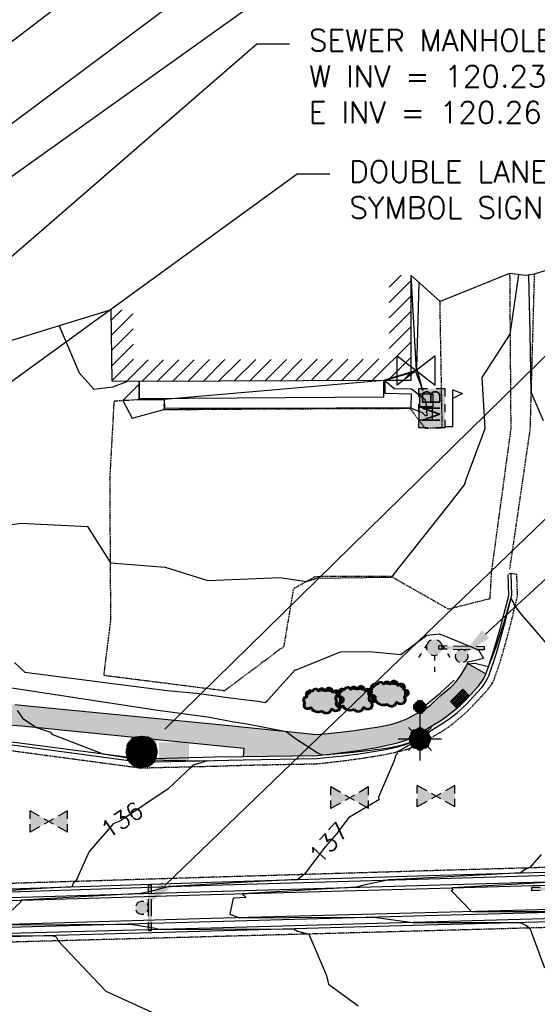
# Model space of a CAD drawing. Header units: feet. Extents: x 351431 to 355879, y 310968 to 329728.
# Tile 146 of 254: x 353884 to 354003, y 321656 to 321883. Entities that reach past the tile are written whole.
import ezdxf

# ---------------------------------------------------------------- set-up
doc = ezdxf.new("R2010")
doc.units = ezdxf.units.FT
doc.header["$MEASUREMENT"] = 0
doc.linetypes.add('D25', pattern=[0.375, 0.25, -0.125])
for name, color, linetype in [('EHIST', 56, 'Continuous'), ('EHYSC', 161, 'Continuous'), ('EHYSW-WARN', 161, 'Continuous'), ('ELIST', 3, 'Continuous'), ('ELTCH-EG1', 253, 'Continuous'), ('ELTCN-EG1', 251, 'Continuous'), ('ELTNB-EG1', 55, 'Continuous'), ('ELYCB-BACK', 5, 'Continuous'), ('ELYCB-FL', 2, 'Continuous'), ('ELYSP', 1, 'D25'), ('ELYSW-BACK', 2, 'Continuous'), ('ELYSW-FRONT', 1, 'Continuous'), ('ELYSW-WARN', 161, 'Continuous'), ('ESFLP', 4, 'Continuous'), ('ESFS', 153, 'Continuous'), ('ESIM', 153, 'Continuous'), ('ESIO', 4, 'Continuous'), ('ESIP', 41, 'Continuous'), ('ESMask', 155, 'Continuous'), ('ESUG', 14, 'Continuous'), ('ESUS', 5, 'Continuous'), ('ESUW', 5, 'Continuous'), ('ETFS', 6, 'Continuous'), ('ETTC', 252, 'Continuous'), ('ETUS', 2, 'Continuous')]:
    doc.layers.add(name, color=color, linetype=linetype)
doc.styles.add('ANNO-TOPO', font='simplex.shx')
doc.styles.add('L80', font='simplex', dxfattribs={"height": 4})

# ---------------------------------------------------------------- blocks, each defined once
blk = doc.blocks.new('ESIPOST')
blk.add_lwpolyline([(0.03, 0.0299), (0.03, -0.03), (-0.03, -0.03), (-0.03, 0.0299), (0.03, 0.0299)])
at = {"layer": 'ESMask'}
blk.add_solid([(-0.03, -0.03), (-0.03, 0.0299), (0.03, -0.03), (0.03, 0.0299)], dxfattribs=at)
blk = doc.blocks.new('ESIMAIL')
for points in [[(-0.0603, 0.0542), (-0.0603, 0.0903), (-0.0205, 0.0903)], [(0.0204, 0.0903), (0.0602, 0.0903), (0.0602, 0.0542)], [(0.0602, -0.085), (0.0965, -0.085), (0.0965, 0.0843), (0.142, 0.0674), (0.0965, 0.0452)], [(-0.0603, -0.0181), (-0.0603, 0.0181)], [(0.0602, 0.0181), (0.0602, -0.0181)], [(-0.0603, -0.0903), (-0.0603, -0.0542)], [(-0.0205, -0.0903), (-0.0603, -0.0903)], [(0.0602, -0.0542), (0.0602, -0.0903), (0.0204, -0.0903)]]:
    blk.add_lwpolyline(points)
at = {"layer": 'ESMask'}
for points in [[(-0.0602, 0.0903), (-0.0602, -0.0904), (0.0601, 0.0903), (0.0608, -0.0911)], [(0.0965, 0.0452), (0.142, 0.0674), (0.0965, 0.0843), (0.0965, 0.0452)]]:
    blk.add_solid(points, dxfattribs=at)
at = {"style": 'L80'}
blk.add_text('MB', height=0.08, rotation=90, dxfattribs=at).set_placement((0.0368, -0.0688))
blk = doc.blocks.new('ESIPUBSIGN')
at = {"layer": 'ESMask'}
h = blk.add_hatch(color=256, dxfattribs=at)
edge = h.paths.add_edge_path()
edge.add_arc((0, 0), 0.03, 90, 450)
for p, q in [((-0.03, 0.1047), (-0.0447, 0.1047)), ((-0.0447, 0.1047), (-0.0447, 0.066)), ((-0.03, 0.1047), (-0.03, 0.066)), ((-0.0447, 0.0381), (-0.0447, -0.0393)), ((-0.03, 0.0381), (-0.03, -0.0393)), ((-0.0447, -0.0672), (-0.0447, -0.1059)), ((-0.03, -0.0672), (-0.03, -0.1059)), ((-0.03, -0.1059), (-0.0447, -0.1059))]:
    blk.add_line(p, q)
for start, end in [(144.2314, 216.3563), (17.9702, 107.0495), (253.5383, 340.7883)]:
    blk.add_arc((0, 0), 0.03, start, end)
blk.add_solid([(-0.0447, -0.1059), (-0.03, -0.1059), (-0.0447, 0.1047), (-0.03, 0.1047)], dxfattribs=at)
blk = doc.blocks.new('ESIDTREE')
blk.add_lwpolyline([(-0.0825, 0.0208, -0.658219), (-0.0543, 0.049, -0.594626), (-0.0245, 0.0498, -0.704437), (0.0052, 0.0498, -0.885068), (0.0416, 0.0438, -0.916303), (0.0721, 0.0223, -1.027393), (0.0751, -0.0141, -0.880235), (0.0364, -0.0431, -0.569977), (-0.0089, -0.052, -0.370407), (-0.061, -0.0364, -0.824221), (-0.0922, -0.0097, -0.566054), (-0.0825, 0.0208, -0.480508)], format="xyb")
at = {"layer": 'ESMask', "const_width": 0.01}
blk.add_lwpolyline([(-0.0779, 0.0227, -0.792768), (-0.0511, 0.0413, -0.768721), (-0.0289, 0.0473, 0.639322), (-0.0198, 0.0481, -0.704437), (0.0005, 0.0481, 0.72706), (0.01, 0.0484, -0.885068), (0.0366, 0.044, 0.713475), (0.0454, 0.0406, -0.916303), (0.0678, 0.0248, 0.615666), (0.0727, 0.0173, -1.027393), (0.0748, -0.0091, 0.556873), (0.0707, -0.0166, -0.880235), (0.04, -0.0396, 0.556256), (0.0317, -0.0414, -0.62875), (-0.0075, -0.0457, -0.457201), (-0.0599, -0.0275, -1.148825), (-0.0854, -0.0089, -0.666281), (-0.0814, 0.0159, 0.45741)], format="xyb", close=True, dxfattribs=at)
at = {"layer": 'ESMask'}
for points in [[(-0.0825, 0.0208), (-0.0543, 0.049), (0.0721, 0.0223), (0.0416, 0.0438)], [(-0.079, 0.0326), (-0.0729, 0.0238), (-0.0638, 0.0466), (-0.0573, 0.0372)], [(-0.0187, 0.044), (-0.0158, 0.0532), (-0.0004, 0.0423), (-0.0009, 0.052)], [(0.0105, 0.0432), (0.0168, 0.0574), (0.0348, 0.0399), (0.0336, 0.0548)], [(0.0445, 0.0383), (0.0562, 0.0462), (0.0628, 0.0226), (0.0702, 0.0328)], [(-0.0825, 0.0208), (-0.0922, -0.0097), (0.0721, 0.0223), (0.0751, -0.0141)], [(0.0704, -0.0072), (0.085, -0.004), (0.0691, 0.0173), (0.0823, 0.0154)], [(-0.087, -0.0082), (-0.0836, -0.0336), (0.0749, -0.0108), (0.0649, -0.0431)], [(-0.0495, -0.0328), (-0.05, -0.0434), (0.0292, -0.0385), (0.018, -0.0545)]]:
    blk.add_solid(points, dxfattribs=at)
blk = doc.blocks.new('ESUFMALUM')
for p, q in [((0, -0.0295), (0, -0.0976)), ((-0.053, -0.0946), (-0.0354, -0.1123)), ((0.053, -0.0946), (0.0354, -0.1123)), ((-0.1, -0.1476), (-0.05, -0.1476)), ((0.05, -0.1476), (0.1, -0.1476)), ((-0.0354, -0.183), (-0.053, -0.2007)), ((0, -0.1976), (0, -0.2476)), ((0.0354, -0.183), (0.053, -0.2007))]:
    blk.add_line(p, q)
for centre, radius, start, end in [((0, 0), 0.0295, 153.6503, 206.3497), ((0, 0), 0.0295, 63.6503, 116.3497), ((0, 0), 0.0295, 333.6503, 26.3497), ((0, 0), 0.0295, 243.6503, 296.3497), ((0, -0.1476), 0.05, 166.7041, 193.2959), ((0, -0.1476), 0.05, 121.7041, 148.2959), ((0, -0.1476), 0.05, 76.7041, 103.2959), ((0, -0.1476), 0.05, 31.7041, 58.2959), ((0, -0.1476), 0.05, 346.7041, 13.2959), ((0, -0.1476), 0.05, 211.7041, 238.2959), ((0, -0.1476), 0.05, 301.7041, 328.2959), ((0, -0.1476), 0.05, 256.7041, 283.2959)]:
    blk.add_arc(centre, radius, start, end)
at = {"layer": 'ESMask'}
for points, const_width in [([(-0.0148, 0, 1), (0.0148, 0, 1)], 0.0295), ([(-0.025, -0.1476, 1), (0.025, -0.1476, 1)], 0.05)]:
    blk.add_lwpolyline(points, format="xyb", close=True, dxfattribs=dict(at, const_width=const_width))
blk = doc.blocks.new('ESUFHYDRANT')
at = {"layer": 'ESMask'}
h = blk.add_hatch(color=256, dxfattribs=at)
edge = h.paths.add_edge_path()
edge.add_arc((0, 0), 0.0366, 0, 360)
for p, q in [((-0.0338, 0.0139), (-0.0451, -0.0039)), ((0.0338, 0.0139), (0.0451, -0.0039)), ((-0.0607, -0.0286), (-0.072, -0.0464)), ((0.0011, -0.0366), (0.0011, -0.0603)), ((0.0607, -0.0286), (0.072, -0.0464)), ((0.0011, -0.0895), (0.0011, -0.1132))]:
    blk.add_line(p, q)
for start, end in [(113.5027, 198.7163), (341.5234, 67.3915), (244.7963, 295.4434)]:
    blk.add_arc((0, 0), 0.0366, start, end)
blk = doc.blocks.new('ESUgasvalve')
blk.add_lwpolyline([(-0.0875, -0.0677), (-0.0875, 0.0676), (0.0875, -0.0676), (0.0875, 0.0677)], close=True)
at = {"layer": 'ESMask'}
for points in [[(0, 0), (-0.0875, -0.0677), (-0.0875, 0.0676), (0, 0)], [(0, 0), (0.0875, 0.0677), (0.0875, -0.0676), (0, 0)]]:
    blk.add_solid(points, dxfattribs=at)
blk = doc.blocks.new('ESUSMHOLE')
for radius, start, end in [(0.0738, 110, 160), (0.0492, 65, 115), (0.0738, 20, 70), (0.0492, 155, 205), (0.0492, 335, 25), (0.0738, 200, 250), (0.0492, 245, 295), (0.0738, 290, 340)]:
    blk.add_arc((0, 0), radius, start, end)
at = {"layer": 'ESMask', "const_width": 0.0738}
blk.add_lwpolyline([(-0.0369, 0, 1), (0.0369, 0, 1)], format="xyb", close=True, dxfattribs=at)
at = {"layer": 'ESMask'}
blk.add_solid([(0.0796, -0.0411), (0.0796, 0.0441), (0.2186, -0.0411), (0.2186, 0.0441)], dxfattribs=at)
blk = doc.blocks.new('ESUVALVE')
for p, q in [((-0.0866, 0.0124), (-0.0866, 0.0495)), ((-0.0433, 0.0247), (-0.0866, 0.0495)), ((0.0866, 0.0495), (0.0433, 0.0247)), ((0.0866, 0.0124), (0.0866, 0.0495)), ((0.0217, -0.0124), (-0.0217, 0.0124)), ((0.0217, 0.0124), (-0.0217, -0.0124)), ((-0.0866, -0.0495), (-0.0866, -0.0124)), ((-0.0433, -0.0247), (-0.0866, -0.0495)), ((0.0866, -0.0495), (0.0433, -0.0247)), ((0.0866, -0.0495), (0.0866, -0.0124))]:
    blk.add_line(p, q)
at = {"layer": 'ESMask'}
blk.add_solid([(-0.0866, -0.0495), (-0.0866, 0.0495), (0.0866, 0.0495), (0.0866, -0.0495)], dxfattribs=at)

msp = doc.modelspace()

# ---------------------------------------------------------------- hatches: boundary and pattern name
at = {"layer": 'EHIST'}
h = msp.add_hatch(dxfattribs=at)
h.set_pattern_fill('ANSI31', color=256, scale=20, style=0)
h.set_pattern_definition([(45, (353904.691, 321799.403), (-1.76777, 1.76777), [])])
h.paths.add_polyline_path([(353973.89, 321823.97), (353968.89, 321823.96), (353968.93, 321804.64), (353967.59, 321804.63), (353911.2, 321804.4), (353909.89, 321804.43), (353909.69, 321816.03), (353904.69, 321815.94), (353904.97, 321799.54), (353911.15, 321799.4), (353967.61, 321799.63), (353973.94, 321799.68)])
at = {"layer": 'EHYSC'}
h = msp.add_hatch(dxfattribs=at)
h.set_pattern_fill('AR-CONC', color=256, style=0)
h.set_pattern_definition([(50, (353644.705, 321712.837), (7.1726, -0.62752), [0.75, -8.25]), (355, (353644.705, 321712.837), (-1.38751, 7.52192), [0.6, -6.6]), (100.4514, (353645.303, 321712.785), (5.7851, 6.8944), [0.6374, -7.01142]), (46.1842, (353644.705, 321714.837), (10.6724, -1.6552), [1.125, -12.375]), (96.6356, (353645.594, 321714.699), (9.34663, 9.74118), [0.9561, -10.51713]), (351.1842, (353644.705, 321714.837), (9.34662, 9.7412), [0.9, -9.9]), (21, (353645.705, 321714.337), (5.96907, -4.02619), [0.75, -8.25]), (326, (353645.705, 321714.337), (2.43315, 7.2515), [0.6, -6.6]), (71.4514, (353646.2024, 321714.0015), (8.40223, 3.2253), [0.6374, -7.01142]), (37.5, (353644.705, 321712.837), (0.121599, 3.328939), [0, -6.52, 0, -6.7, 0, -6.625]), (7.5, (353644.705, 321712.837), (2.630695, 3.944117), [0, -3.82, 0, -6.37, 0, -2.525]), (327.5, (353642.475, 321712.837), (5.338224, -0.225549), [0, -2.5, 0, -7.8, 0, -10.35]), (317.5, (353641.475, 321712.837), (5.83186, 1.00105), [0, -3.25, 0, -5.18, 0, -7.35])])
h.paths.add_polyline_path([(353739.83, 321737.72), (353723.19, 321741.54), (353718.36, 321743.32), (353715.42, 321744.46), (353712.32, 321745.73), (353709.37, 321747.02), (353708.05, 321747.65), (353705.34, 321748.99), (353702.82, 321750.27), (353700.43, 321751.55), (353698.1, 321752.89), (353695.76, 321754.34), (353694.57, 321755.14), (353693.36, 321755.98), (353692.11, 321756.88), (353690.67, 321757.99), (353689.16, 321759.23), (353687.61, 321760.55), (353686.06, 321761.94), (353684.53, 321763.33), (353681.67, 321766.02), (353679.32, 321768.32), (353677.12, 321770.52), (353668.05, 321783.76, 0.289779), (353656.8, 321789.96), (353648.59, 321786.85), (353644.71, 321787.86), (353647.19, 321782.38), (353648.68, 321779.22), (353651.41, 321774.24), (353653.25, 321777.99), (353654.96, 321778.94, -0.132011), (353656.97, 321779.48, -0.209111), (353659.92, 321778.19), (353669.61, 321764.23, 0.108162), (353703.56, 321738.9), (353703.93, 321738.79, -0.310245), (353705.01, 321734.24), (353704.07, 321732.2), (353706.02, 321731.56), (353711.62, 321729.89), (353714.59, 321729.25), (353720.69, 321728.08), (353722.86, 321727.86), (353723.26, 321730.35), (353724.35, 321730.91), (353738.3, 321728.06), (353738.01, 321725.94), (353757.51, 321724.52), (353763.81, 321724.32), (353768.81, 321724.25), (353775.04, 321724.07), (353834.5, 321722.38), (353860.35, 321719.08), (353860.48, 321721.03), (353882.02, 321720.07), (353884.08, 321719.91), (353928.42, 321715.5), (353935.33, 321714.79), (353935.21, 321712.84), (353952.24, 321713.11), (353955.12, 321713.42), (353958.15, 321713.78), (353961.76, 321714.28), (353965.56, 321714.89), (353967.42, 321715.24), (353969.2, 321715.61), (353970.84, 321716.01), (353971.58, 321716.22), (353972.29, 321716.46), (353972.96, 321716.72), (353974.23, 321717.3), (353975.43, 321717.95), (353979.17, 321720.19), (353980.8, 321721.18), (353982.24, 321722.19), (353984.1, 321723.63), (353985.32, 321724.67), (353986.39, 321725.7), (353987.72, 321727.16), (353989.57, 321729.24), (353990.12, 321729.92), (353990.61, 321730.66), (353991.04, 321731.49), (353991.23, 321731.94), (353987.44, 321734.13), (353987.05, 321734.39), (353986.49, 321733.38), (353985.49, 321731.74), (353984.91, 321730.89), (353984.35, 321730.14), (353983.62, 321729.34), (353983.13, 321728.88), (353981.02, 321727.11), (353979.01, 321725.22), (353978.44, 321724.73), (353977.82, 321724.26), (353977.12, 321723.82), (353975.29, 321722.77), (353974.13, 321722.15), (353972.99, 321721.59), (353971.81, 321721.09), (353970.55, 321720.65), (353969.18, 321720.28), (353967.68, 321719.96), (353966.06, 321719.65), (353964.35, 321719.37), (353960.88, 321718.88), (353957.59, 321718.49), (353954.82, 321718.2), (353952.2, 321717.96), (353935.66, 321719.6), (353928.86, 321720.3), (353884.68, 321724.65), (353882.55, 321724.86), (353860.84, 321725.93), (353834.66, 321727.31), (353782.67, 321728.79), (353778.05, 321729.48), (353775.01, 321730.57), (353774.98, 321730.14), (353769.22, 321731.59), (353764.04, 321732.99), (353758.22, 321734.53)])
at = {"layer": 'EHYSW-WARN'}
h = msp.add_hatch(dxfattribs=at)
h.set_pattern_fill('ANSI37', color=256, scale=3, style=0)
h.paths.add_polyline_path([(353984.45, 321724.1), (353983.04, 321725.57), (353985.92, 321728.39), (353987.3, 321726.96)])

# ---------------------------------------------------------------- linework, layer by layer
at = {"layer": 'ELIST', "flags": 128}
for points in [[(353973.89, 321823.97), (353973.94, 321799.68), (353967.61, 321799.63), (353911.15, 321799.4), (353904.97, 321799.54), (353904.69, 321815.94)], [(353967.61, 321799.63), (353967.61, 321795.84), (353911.21, 321795.45), (353911.15, 321799.4)]]:
    msp.add_lwpolyline(points, dxfattribs=at)
at = {"layer": 'ELTCH-EG1', "elevation": 140, "flags": 128}
for points in [[(353967.61, 321799.63), (353975.01, 321801.76), (353976.71, 321797.37), (353975.3, 321802.48), (353975.86, 321822.2)], [(353892.71, 321812.27), (353897.34, 321801.42), (353900.7, 321797.63), (353905.11, 321798.19), (353908.41, 321799.46)], [(353911.16, 321798.72), (353911.14, 321798.79), (353907.36, 321795.07), (353909.52, 321790.98), (353916.84, 321792.94), (353927.53, 321793.22), (353939.26, 321793.22), (353948.11, 321793.25), (353973.86, 321793.37), (353976.55, 321792.25), (353977.29, 321791.49), (353977.73, 321791.63), (353977.62, 321792.25), (353977.48, 321794.68), (353977.3, 321794.97), (353977.22, 321795.18), (353974.04, 321797.69), (353970.09, 321797.72), (353968.26, 321799.26), (353967.61, 321799.63)]]:
    msp.add_lwpolyline(points, dxfattribs=at)
at = {"layer": 'ELTCN-EG1', "flags": 128}
for points, elevation in [([(353872.64, 321765.03), (353883.88, 321766.7), (353899.27, 321765.94), (353904.55, 321757.6), (353917.17, 321756.56), (353927.01, 321753.47), (353943.69, 321754.19), (353949.84, 321753.25), (353951.6, 321753.77), (353951.78, 321753.94), (353951.99, 321754.03), (353969.23, 321754.26), (353969.3, 321754.26), (353969.36, 321754.3), (353969.49, 321754.31), (353969.67, 321754.45), (353970.11, 321755.07), (353982.22, 321770.37), (353986.28, 321775.57), (353986.75, 321777.04), (353991.08, 321788.6), (353990.39, 321800.36), (353996.82, 321810.38), (353998.88, 321824.07)], 139), ([(354001.04, 321823.97), (354001.42, 321810.85), (354001.65, 321797.02), (354004.44, 321790.41)], 139), ([(353882.37, 321734.54), (353884.73, 321732.34), (353917.62, 321728.07), (353924.38, 321727.46), (353932.29, 321726.4), (353939.1, 321725.54), (353940.26, 321725.31), (353940.85, 321725.88), (353947.23, 321732.85), (353947.43, 321732.88), (353957.63, 321737), (353964.36, 321737.09), (353971.59, 321736.37), (353977.58, 321740.85), (353980.49, 321741.17), (353984.66, 321739.52), (353989.56, 321737.47), (353990.69, 321735.45), (353986.91, 321734.55), (353986.95, 321734.2), (353987.25, 321734.26), (353988.67, 321734.41), (353991.85, 321733.63), (353992.49, 321735.2), (353992.59, 321735.48), (353993.59, 321738.16), (353994.07, 321739.63), (353994.69, 321741.46), (353995.36, 321743.65), (353995.67, 321744.63), (353997.03, 321749.37), (353997.7, 321748.2), (353997.96, 321747.48), (353999.21, 321745.85), (354014.33, 321728.35)], 138), ([(354011.66, 321684.14), (353999.92, 321683.46), (353983.41, 321682.56), (353983.52, 321682.03), (353983.23, 321681.94), (353987.88, 321677.07), (354001.32, 321677.08), (354015.04, 321677.08)], 139), ([(353881.02, 321674.03), (353909.22, 321674.19), (353914.48, 321673.31), (353916.11, 321672.95), (353927.85, 321673), (353946.82, 321673.08), (353947.72, 321672.57), (353950.34, 321671.87), (353954.42, 321662.28), (353954.91, 321660.3), (353961.75, 321655.3)], 137), ([(353880.99, 321671.47), (353890.93, 321671.52), (353891.97, 321671.24), (353892.43, 321670.31), (353903.44, 321658.68), (353927.93, 321647.55)], 136)]:
    msp.add_lwpolyline(points, dxfattribs=dict(at, elevation=elevation))
at = {"layer": 'ELTNB-EG1'}
msp.add_polyline3d([(354165.26, 321772.42, 141.22), (354138.88, 321771.13, 140.87), (354100.84, 321775.35, 140.48), (354050.43, 321808.06, 139.91), (354039.06, 321830.33, 139.85), (354031.82, 321829.96, 139.63), (354030.47, 321829.88, 139.58), (354029.21, 321830.14, 139.76), (354016.54, 321828.57, 139.88), (354002.4, 321824.19, 139.22), (354000.36, 321823.86, 138.89), (353996.72, 321824.38, 139.16), (353980.64, 321817.92, 139.37), (353973.89, 321823.97, 140.26), (353975.13, 321801.99, 140.02), (353967.61, 321799.63, 140), (353916.94, 321795.25, 140.28), (353911.21, 321795.45, 140.19), (353911.15, 321799.4, 139.96), (353904.97, 321799.54, 140.05), (353904.69, 321815.94, 140.17), (353858.9, 321801.9, 139.52)], dxfattribs=at)
at = {"layer": 'ELYCB-BACK', "flags": 128}
for points in [[(353881.79, 321716.24), (353911.8, 321712.34), (353928.59, 321712.76), (353935.21, 321712.84), (353952.24, 321713.11), (353955.12, 321713.42), (353958.15, 321713.78), (353961.76, 321714.28), (353965.56, 321714.89), (353967.42, 321715.24), (353969.2, 321715.61), (353970.84, 321716.01), (353971.58, 321716.22), (353972.29, 321716.46), (353972.96, 321716.72), (353974.23, 321717.3), (353975.43, 321717.95), (353979.17, 321720.19), (353980.8, 321721.18), (353982.24, 321722.19), (353984.1, 321723.63), (353985.32, 321724.67), (353986.39, 321725.7), (353987.72, 321727.16), (353989.57, 321729.24), (353990.12, 321729.92), (353990.61, 321730.66), (353991.04, 321731.49), (353991.23, 321731.94), (353991.82, 321733.53), (353992.4, 321735.25), (353993.55, 321738.92), (353994.6, 321742.58), (353995.49, 321745.86), (353996.57, 321750.06), (353996.41, 321754.9)], [(353977.18, 321724.65), (353980.68, 321727.49), (353983.92, 321730.5)], [(353881.45, 321681.61), (353927.8, 321683.15), (353978.1, 321684.65), (354026.34, 321686.11), (354046.04, 321686.66), (354059.37, 321685.75), (354074.26, 321684.24), (354074.15, 321680.46), (354059.83, 321678.27), (354051.24, 321676.96), (354026.58, 321675.99), (353977.2, 321674.63), (353927.83, 321673.27), (353880.97, 321672)]]:
    msp.add_lwpolyline(points, dxfattribs=at)
msp.add_lwpolyline([(354059.49, 321680.34), (354050.99, 321679.1), (354026.45, 321678.1), (353977.19, 321676.79), (353927.7, 321675.44), (353881.01, 321674.09), (353832.88, 321672.8), (353813.59, 321672.36), (353813.67, 321675.46), (353832.88, 321677.14), (353848.98, 321678.27), (353881.42, 321679.59), (353927.81, 321680.98), (353978.02, 321682.41), (354026.48, 321683.81), (354046.11, 321684.56), (354059.29, 321683.49)], close=True, dxfattribs=at)
at = {"layer": 'ELYCB-FL', "flags": 128}
for points in [[(353881.83, 321715.55), (353911.62, 321711.57), (353928.54, 321711.93), (353935.19, 321712.06), (353952.23, 321712.43), (353955.15, 321712.7), (353958.24, 321713.04), (353961.91, 321713.5), (353963.84, 321713.78), (353965.78, 321714.08), (353967.67, 321714.42), (353969.48, 321714.79), (353971.14, 321715.18), (353971.91, 321715.4), (353972.64, 321715.65), (353973.34, 321715.92), (353974, 321716.21), (353975.26, 321716.85), (353976.48, 321717.57), (353979.71, 321719.54), (353981.33, 321720.53), (353982.77, 321721.54), (353984.61, 321722.98), (353985.85, 321724.06), (353986.94, 321725.11), (353988.31, 321726.62), (353990.2, 321728.73), (353990.76, 321729.42), (353991.26, 321730.17), (353991.7, 321731), (353991.89, 321731.47), (353992.48, 321733.1), (353993.07, 321734.87), (353993.65, 321736.74), (353994.76, 321740.55), (353995.73, 321744.17), (353997.21, 321750.11), (353997.05, 321755.12)], [(354074.26, 321679.65), (354059.92, 321677.54), (354051.25, 321676.22), (354026.54, 321675.27), (353977.2, 321673.92), (353927.9, 321672.55), (353881, 321671.24)]]:
    msp.add_lwpolyline(points, dxfattribs=at)
for points in [[(353881.41, 321682.33), (353927.8, 321683.87), (353978.01, 321685.38), (354026.31, 321686.8), (354046.03, 321687.4), (354059.42, 321686.46), (354074.23, 321685.14, -1.126827), (354074.45, 321679.6)], [(354059.61, 321679.67), (354051.12, 321678.41), (354026.51, 321677.39), (353977.28, 321676.08), (353927.77, 321674.71), (353881.1, 321673.39), (353832.95, 321672.09), (353813.6, 321671.5, -1.104634), (353813.62, 321676.2), (353832.84, 321677.82), (353848.91, 321678.98), (353881.44, 321680.34), (353927.75, 321681.7), (353978, 321683.18), (354026.45, 321684.57), (354046.06, 321685.25), (354059.21, 321684.52, -0.844144), (354059.83, 321679.65)]]:
    msp.add_lwpolyline(points, format="xyb", dxfattribs=at)
at = {"layer": 'ELYSP', "flags": 128}
for points in [[(353550.87, 323360.48), (353512.27, 323354.31), (353479.24, 323353.09), (353453.69, 323348.72), (353446.53, 323347.54), (353444.6, 323347.05), (353444.8, 323345.85), (353444.81, 323345.19), (353437.43, 323335.64), (353434.04, 323325.72), (353441.42, 323279.42), (353449.02, 323233.16), (353456.41, 323187.52), (353464.11, 323140.77), (353472.01, 323091.24), (353479.3, 323044.95), (353486.78, 322996.48), (353494.63, 322948.21), (353501.83, 322900.12), (353508.82, 322853.39), (353514.96, 322803.29), (353520.22, 322755.93), (353525.5, 322707.58), (353530.1, 322661.06), (353534.37, 322611.41), (353538.38, 322563.87), (353541.74, 322515.89), (353542.88, 322503.42), (353548.56, 322494.03), (353557.47, 322483.52), (353558.12, 322468.46), (353561.02, 322450.75), (353553.97, 322447), (353546.92, 322436.77), (353547.44, 322419.12), (353549.93, 322371.2), (353552.27, 322322.48), (353553.57, 322272.15), (353553.59, 322232.59), (353554.97, 322183.76), (353557.45, 322134.22), (353564.11, 322089.28), (353574.49, 322042.53), (353586.47, 321990.98), (353597.39, 321942.02), (353609.49, 321894.63), (353617.24, 321871.91), (353616.6, 321871.83), (353615.23, 321871.74), (353616.76, 321862.42), (353620.09, 321850.87), (353627.26, 321828.03), (353642.75, 321787.19), (353645.4, 321781.08), (353646.85, 321778.08), (353649.54, 321773.11), (353659.68, 321759.14), (353672.92, 321746.33), (353687.52, 321736.97), (353703.31, 321730.22), (353705.36, 321729.51), (353711.26, 321727.81), (353714.17, 321727.15), (353720.37, 321726.04), (353737.92, 321723.86), (353757.47, 321722.47), (353763.81, 321722.26), (353768.76, 321722.21), (353774.9, 321722.02), (353834.36, 321720.35), (353860.05, 321717.08), (353881.65, 321714.23), (353911.45, 321710.23), (353928.53, 321710.64), (353935.17, 321710.85), (353952.19, 321711.19), (353955.18, 321711.51), (353958.34, 321711.88), (353962.09, 321712.39), (353966.05, 321713.01), (353967.99, 321713.36), (353969.84, 321713.73), (353971.55, 321714.13), (353972.35, 321714.35), (353973.1, 321714.59), (353974.51, 321715.12), (353975.84, 321715.72), (353977.12, 321716.4), (353980.49, 321718.32), (353981.37, 321718.85), (353982.17, 321719.37), (353982.91, 321719.91), (353984.36, 321721.07), (353985.51, 321722.04), (353986.78, 321723.15), (353987.9, 321724.23), (353989.31, 321725.76), (353991.35, 321727.93), (353991.95, 321728.64), (353992.49, 321729.41), (353992.74, 321729.83), (353992.96, 321730.28), (353993.17, 321730.77), (353993.77, 321732.45), (353994.38, 321734.26), (353994.97, 321736.18), (353996.09, 321740.1), (353997.07, 321743.81), (353998.55, 321749.92), (353998.38, 321754.84), (353997.05, 321755.12), (353996.41, 321754.9)], [(353996.72, 321824.38), (353996.98, 321788.5), (353992.5, 321755.59), (353992.13, 321749.26), (353982.61, 321746.86), (353969.28, 321754.43), (353951.87, 321754.37), (353946.78, 321751.57), (353944.54, 321738.23), (353930.88, 321728.01), (353903.03, 321731.55), (353904.63, 321744.45), (353904.43, 321776.93), (353905.42, 321794.95), (353911.08, 321795.29), (353916.94, 321795.25), (353916.84, 321792.94), (353939.31, 321793.11), (353973.7, 321793.24), (353977.14, 321788.67), (353981.16, 321788.77), (353980.64, 321817.92)], [(354002.4, 321824.19), (354001.41, 321788.38), (353996.69, 321756.12)]]:
    msp.add_lwpolyline(points, dxfattribs=at)
msp.add_lwpolyline([(354074.39, 321678.52), (354060.13, 321676.33), (354051.35, 321674.96), (354026.62, 321673.97), (353977.15, 321672.59), (353927.91, 321671.26), (353881, 321670), (353833.11, 321668.62), (353779.18, 321667.17), (353750.86, 321666.41), (353747.84, 321666.33), (353740.85, 321666.07), (353736.81, 321665.86), (353732.93, 321665.61), (353731.17, 321665.46), (353727.67, 321665.12), (353724.4, 321664.75), (353721.27, 321664.35), (353714.99, 321663.44), (353709.86, 321662.66), (353708.89, 321662.49), (353707.13, 321662.09), (353703.99, 321661.29), (353700.97, 321660.55), (353695.13, 321659.08), (353675.64, 321653.89), (353675.51, 321653.83, -0.859289), (353668.92, 321660.28, 0.08513), (353670.98, 321675.65), (353671.07, 321678.28, -0.593672), (353676.66, 321681.32), (353678.87, 321680.45), (353686.76, 321677.41), (353689.95, 321676.22), (353694.45, 321674.61), (353695.42, 321674.3), (353697.21, 321673.83), (353700.46, 321673.1), (353702.4, 321672.7), (353703.65, 321672.5), (353707.22, 321671.91), (353708.09, 321671.81), (353709.52, 321671.71), (353716.32, 321671.51), (353719.47, 321671.45), (353722.59, 321671.43), (353725.8, 321671.46), (353730.97, 321671.61), (353734.63, 321671.81), (353738.63, 321672.13), (353742.58, 321672.49), (353750.59, 321673.35), (353778.44, 321676.33), (353813.31, 321679.48), (353832.68, 321681.12), (353848.76, 321682.13), (353881.46, 321683.63), (353927.76, 321685.05), (353978.07, 321686.55), (354026.22, 321687.94), (354046.06, 321688.48), (354059.48, 321687.57), (354074.34, 321686.43, -0.987299), (354074.63, 321678.54)], format="xyb", dxfattribs=at)
at = {"layer": 'ELYSW-BACK', "flags": 128}
msp.add_lwpolyline([(353882.55, 321724.86), (353884.68, 321724.65), (353928.86, 321720.3), (353935.66, 321719.6), (353952.2, 321717.96), (353954.82, 321718.2), (353957.59, 321718.49), (353960.88, 321718.88), (353964.35, 321719.37), (353966.06, 321719.65), (353967.68, 321719.96), (353969.18, 321720.28), (353970.55, 321720.65), (353971.81, 321721.09), (353972.99, 321721.59), (353974.13, 321722.15), (353975.29, 321722.77), (353977.12, 321723.82), (353977.82, 321724.26), (353978.44, 321724.73), (353979.01, 321725.22), (353981.02, 321727.11), (353983.13, 321728.88), (353983.62, 321729.34), (353984.35, 321730.14), (353984.91, 321730.89), (353985.49, 321731.74), (353986.49, 321733.38), (353987.05, 321734.39), (353987.44, 321734.13), (353991.23, 321731.94)], dxfattribs=at)
at = {"layer": 'ELYSW-FRONT', "flags": 128}
for points in [[(353911.15, 321799.4), (353911.08, 321795.29), (353916.94, 321795.25), (353917.05, 321793.31), (353939.25, 321793.26), (353973.95, 321793.46), (353974.09, 321796.47), (353967.95, 321796.63), (353967.94, 321799.24)], [(353860.35, 321719.08), (353860.48, 321721.03), (353882.02, 321720.07), (353884.08, 321719.91), (353928.42, 321715.5), (353935.33, 321714.79), (353935.21, 321712.84)]]:
    msp.add_lwpolyline(points, dxfattribs=at)
at = {"layer": 'ELYSW-WARN', "flags": 128}
msp.add_lwpolyline([(353984.45, 321724.1), (353983.04, 321725.57), (353985.92, 321728.39), (353987.3, 321726.96)], close=True, dxfattribs=at)
at = {"layer": 'ETFS', "linetype": 'ByBlock', "lineweight": -2}
msp.add_line((353947.69, 321847.4), (353955.19, 321847.4), dxfattribs=at)
for points in [[(353991.16, 321741.12), (354355.64, 322075.38)], [(353680.8, 321724.7), (353941.35, 321923.48)], [(353734.91, 321749.47), (353940.73, 321903.05)], [(353756.41, 321708.47), (353947.69, 321847.4)]]:
    msp.add_lwpolyline(points, dxfattribs=at)
at = {"layer": 'ETFS'}
for points in [[(353992.01, 321740.19), (353985.64, 321736.05), (353990.32, 321742.04)], [(353918.07, 321682.23), (353911.8, 321677.93), (353916.33, 321684.03)]]:
    msp.add_solid(points, dxfattribs=at)
at = {"layer": 'ETUS', "linetype": 'ByBlock', "lineweight": -2}
msp.add_line((353938.36, 321877.37), (353945.86, 321877.37), dxfattribs=at)
for points in [[(353917.1, 321719.2), (354355.37, 322148.8)], [(353754.29, 321717.93), (353938.36, 321877.37)]]:
    msp.add_lwpolyline(points, dxfattribs=at)
at = {"layer": 'ETUS'}
msp.add_solid([(353917.97, 321718.31), (353911.74, 321713.95), (353916.22, 321720.09)], dxfattribs=at)

# ---------------------------------------------------------------- block references
at = {"layer": 'ESFLP', "xscale": 50, "yscale": 50, "zscale": 50}
msp.add_blockref('ESUFMALUM', (353975.99, 321724.29), dxfattribs=at)
at = {"layer": 'ESFS'}
for p, xscale, yscale, zscale, rotation in [((353985.64, 321736.05), 50.00000000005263, 50.00000000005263, 50.00000000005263, 268.9190271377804), ((353911.8, 321677.93), 50, 50, 50, 180), ((354007.14, 321680.41), 50.00000000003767, 50.00000000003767, 50.00000000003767, 270.2555638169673)]:
    msp.add_blockref('ESIPUBSIGN', p, dxfattribs=dict(at, xscale=xscale, yscale=yscale, zscale=zscale, rotation=rotation))
at = {"layer": 'ESIM', "xscale": 50, "yscale": 50, "zscale": 50}
msp.add_blockref('ESIMAIL', (353978.74, 321793.28), dxfattribs=at)
at = {"layer": 'ESIO', "xscale": 50, "yscale": 50, "zscale": 50}
for p in [(353968.84, 321727.31), (353953.83, 321725.72), (353961.24, 321726.1)]:
    msp.add_blockref('ESIDTREE', p, dxfattribs=at)
at = {"layer": 'ESIP', "xscale": 50, "yscale": 50, "zscale": 50}
for p in [(353977.5, 321795.06), (353977.31, 321791.98)]:
    msp.add_blockref('ESIPOST', p, dxfattribs=at)
at = {"layer": 'ESUG', "xscale": 50, "yscale": 50, "zscale": 50}
msp.add_blockref('ESUgasvalve', (353975.13, 321801.99), dxfattribs=at)
at = {"layer": 'ESUS', "xscale": 50, "yscale": 50, "zscale": 50}
msp.add_blockref('ESUSMHOLE', (353911.74, 321713.95), dxfattribs=at)
at = {"layer": 'ESUW', "xscale": 50, "yscale": 50, "zscale": 50}
for name, p in [('ESUFHYDRANT', (353979.31, 321738.03)), ('ESUVALVE', (353959.79, 321703.35)), ('ESUVALVE', (353979.73, 321703.68)), ('ESUVALVE', (353890.31, 321697.85))]:
    msp.add_blockref(name, p, dxfattribs=at)

# ---------------------------------------------------------------- texts
at = {"layer": 'ETFS', "insert": (353959.69, 321850.4), "char_height": 5, "attachment_point": 1, "style": 'ANNO-TOPO'}
msp.add_mtext('DOUBLE LANE ARROW \\PSYMBOL SIGN', dxfattribs=at)
at = {"layer": 'ETTC', "insert": (353907.17, 321698.23, 136), "char_height": 4, "attachment_point": 5, "rotation": 33.8903, "style": 'L80', "bg_fill": 3, "box_fill_scale": 1.2, "bg_fill_color": 256, "bg_fill_transparency": 817}
msp.add_mtext('{136}', dxfattribs=at)
at = {"layer": 'ETUS', "insert": (353950.36, 321880.7), "char_height": 5, "attachment_point": 1, "style": 'ANNO-TOPO'}
msp.add_mtext('SEWER MANHOLE, RIM=132.11\\PW INV = 120.23 (12" PIPE)\\PE INV = 120.26 (12" PIPE)', dxfattribs=at)

# ---------------------------------------------------------------- next in the draw order: linework, layer by layer
at = {"layer": 'ELTCN-EG1', "elevation": 136, "flags": 128}
msp.add_lwpolyline([(353882.99, 321723.45), (353884.3, 321721.61), (353887.44, 321719.58), (353890.67, 321718.49), (353891.01, 321718.02), (353902.8, 321713.51), (353911.74, 321712.08), (353926.95, 321711.89), (353923.88, 321710.9), (353923.31, 321710.52), (353917.84, 321705.4), (353906.73, 321697.94), (353905.14, 321697.34), (353899.61, 321690.96), (353896.53, 321684.09), (353896.04, 321683.71), (353895.64, 321682.8), (353889.93, 321682.48), (353881.43, 321681.96)], dxfattribs=at)
at = {"layer": 'ETFS', "linetype": 'ByBlock', "lineweight": -2}
msp.add_lwpolyline([(353618.7, 321659.2), (353938.39, 321887.19)], dxfattribs=at)
msp.add_lwpolyline([(353618.7, 321659.2), (353938.39, 321887.19)], dxfattribs=at)

# ---------------------------------------------------------------- next in the draw order: texts
at = {"layer": 'ETTC', "insert": (353954.91, 321692.91, 137), "char_height": 4, "attachment_point": 5, "rotation": 48.1398, "style": 'L80', "bg_fill": 3, "box_fill_scale": 1.2, "bg_fill_color": 256, "bg_fill_transparency": 822}
msp.add_mtext('{137}', dxfattribs=at)

# ---------------------------------------------------------------- next in the draw order: linework, layer by layer
at = {"layer": 'ELTCN-EG1', "flags": 128}
for points, elevation in [([(353881.24, 321728.8), (353915.5, 321723.54), (353926.95, 321722.04), (353933.47, 321720.76), (353936.13, 321720.42), (353945.11, 321718.66), (353947.26, 321717.03), (353952.24, 321713.81), (353953.3, 321713.23), (353955.12, 321713.36), (353955.4, 321713.38), (353958.17, 321713.63), (353960.63, 321713.88), (353961.81, 321713.99), (353962.61, 321714.07), (353964.7, 321714.33), (353965.68, 321714.45), (353966.46, 321714.56), (353967.58, 321714.72), (353968.19, 321714.82), (353969.4, 321715.02), (353969.83, 321715.11), (353971.08, 321715.35), (353971.23, 321715.39), (353971.86, 321715.54), (353971.97, 321715.57), (353972.6, 321715.75), (353972.68, 321715.78), (353973.3, 321715.99), (353973.93, 321716.24), (353974.01, 321716.28), (353975.25, 321716.86), (353975.26, 321716.86), (353975.34, 321716.9), (353975.29, 321716.85), (353975.27, 321716.83), (353975.24, 321716.81), (353974.14, 321715.91), (353973.75, 321715.63), (353973.23, 321715.31), (353972.88, 321715.09), (353972.46, 321714.85), (353972.2, 321714.7), (353971.63, 321714.4), (353971.48, 321714.32), (353970.66, 321713.92), (353970.74, 321713.49), (353970.41, 321713.15), (353969.96, 321711.74), (353966.43, 321703.46), (353966.5, 321702.89), (353959.49, 321698.68), (353956.81, 321695.05), (353954.09, 321692.01), (353949.32, 321685.69), (353948.66, 321685.19), (353947.78, 321684.47), (353940.29, 321684.07), (353927.8, 321683.4), (353921.49, 321683.04), (353918.04, 321682.83), (353913.9, 321681.67), (353911.46, 321681.22), (353900.44, 321680.6), (353883.99, 321679.67), (353883.65, 321679.47), (353883.91, 321679.37), (353881.21, 321676.84)], 137), ([(354004.03, 321690.21), (354001.35, 321687.22), (354000.18, 321686.67), (353999.31, 321686.01), (353991.13, 321685.58), (353978.07, 321684.87), (353972.33, 321684.56), (353968.86, 321684.38), (353963.03, 321683.17), (353961.25, 321682.69), (353949.39, 321682), (353934.99, 321681.18), (353935.86, 321680.3), (353932.86, 321680.18), (353932.09, 321676.5), (353934.37, 321675.62), (353945.73, 321675.67), (353965.46, 321675.75), (353973.76, 321674.63), (353974.29, 321674.55), (353977.2, 321674.56), (353999.08, 321674.52), (354000.43, 321673.94), (354001.41, 321673.27), (354004.77, 321664.04)], 138)]:
    msp.add_lwpolyline(points, dxfattribs=dict(at, elevation=elevation))
at = {"layer": 'ETFS', "linetype": 'ByBlock', "lineweight": -2}
msp.add_lwpolyline([(353917.2, 321683.13), (354348.06, 322098.09)], dxfattribs=at)

doc.saveas('drawing.dxf')
